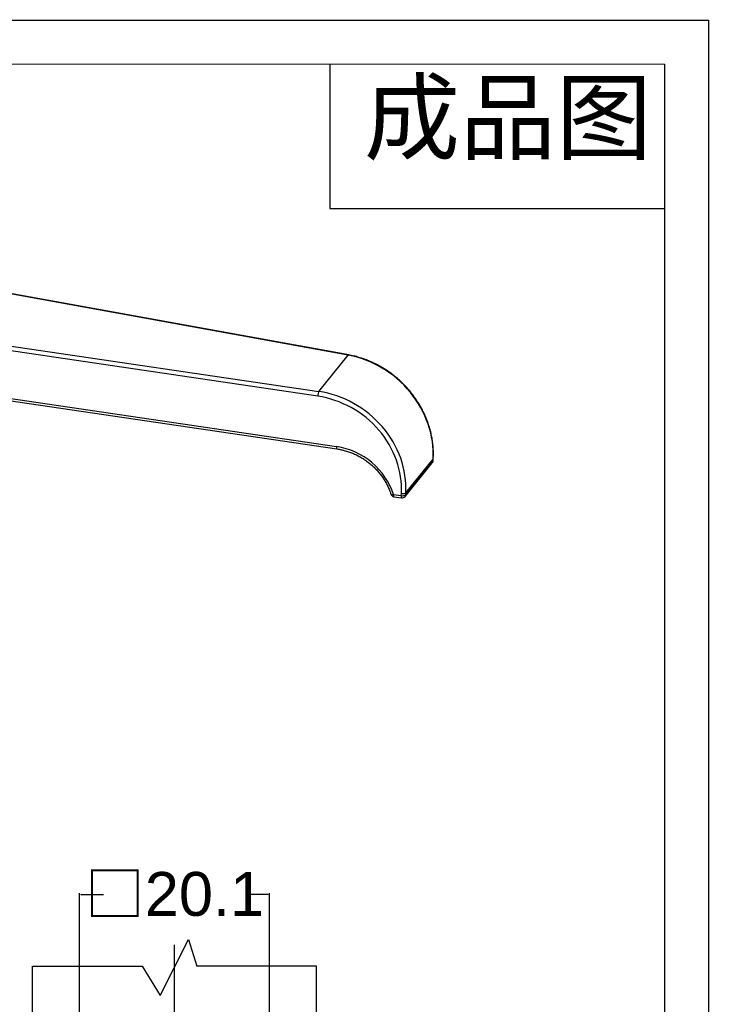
# Model space of a CAD drawing. Header units: millimetres. Extents: x 2665 to 3022, y 1732 to 1985.
# Tile 35 of 35: x 2928 to 3022, y 1850 to 1985. Entities that reach past the tile are written whole.
import ezdxf

# ---------------------------------------------------------------- set-up
doc = ezdxf.new("R2010")
doc.units = ezdxf.units.MM
doc.layers.add('20', color=7, linetype='Continuous', true_color=0xffffff)
doc.styles.get("Standard").update_dxf_attribs({"font": 'arial.ttf'})
doc.styles.add('TEXTSTYLE_2', font='arial.ttf')
doc.dimstyles.get("Standard").update_dxf_attribs({"dimtxt": 0.18, "dimasz": 0.18, "dimexe": 0.18, "dimexo": 0.0625, "dimgap": 0.09, "dimtad": 0, "dimtih": 1, "dimtoh": 1, "dimdec": 4, "dimzin": 0, "dimdsep": 46, "dimtxsty": 'Standard', "dimcen": 0.09, "dimadec": 0, "dimazin": 0, "dimtfac": 1, "dimtdec": 4, "dimtofl": 0, "dimtmove": 0, "dimatfit": 3, "dimfxl": 1, "dimtolj": 1, "dimtzin": 0, "dimarcsym": 0})

# ---------------------------------------------------------------- blocks, each defined once
blk = doc.blocks.new('*D21')
at = {"color": 0, "lineweight": -2, "transparency": 16777216}
for p, q in [((2936.42, 1842.81), (2936.42, 1865.42)), ((2936.6, 1865.24), (2939.69, 1865.24)), ((2962.21, 1865.24), (2959.11, 1865.24)), ((2962.39, 1842.82), (2962.39, 1865.42))]:
    blk.add_line(p, q, dxfattribs=at)
at = {"color": 0, "transparency": 16777216}
for points in [[(2936.6, 1865.27), (2936.6, 1865.21), (2936.42, 1865.24)], [(2962.21, 1865.27), (2962.21, 1865.21), (2962.39, 1865.24)]]:
    blk.add_solid(points, dxfattribs=at)
at = {"layer": 'Defpoints', "color": 0, "transparency": 16777216}
for p in [(2962.39, 1865.24), (2936.42, 1842.74), (2962.39, 1842.76)]:
    blk.add_point(p, dxfattribs=at)
at = {"color": 0, "transparency": 16777216, "insert": (2949.4, 1865.24), "char_height": 6, "attachment_point": 5}
blk.add_mtext('\\A1;□20.1', dxfattribs=at)

msp = doc.modelspace()

# ---------------------------------------------------------------- linework, layer by layer
at = {"layer": '20', "color": 7}
for p, q in [((3022.41386, 1732.37244), (3022.41386, 1984.80894)), ((3016.40347, 1736.83198), (3016.40347, 1978.79854)), ((2970.64975, 1959.06586), (3016.40347, 1959.06586)), ((2973.1432, 1939.00551), (2886.61529, 1954.72471)), ((2973.20595, 1939.0365), (2886.67804, 1954.7557)), ((2968.96861, 1933.3905), (2880.31195, 1946.47854)), ((2880.46227, 1947.11955), (2969.11893, 1934.03151)), ((2969.11893, 1934.03151), (2973.1432, 1939.00551)), ((2903.77177, 1936.50684), (2971.54908, 1926.50114)), ((2903.82244, 1936.19226), (2971.59975, 1926.18655)), ((2980.99222, 1919.90467), (2984.72588, 1924.51948)), ((2981.0082, 1920.18124), (2984.74185, 1924.79605)), ((2984.72588, 1924.51948), (2984.74185, 1924.79605)), ((2984.74674, 1924.5693), (2984.76271, 1924.84588)), ((2980.90262, 1919.66883), (2984.63628, 1924.28364)), ((2979.32964, 1919.95984), (2980.39022, 1919.80327)), ((2979.38031, 1919.64525), (2980.44089, 1919.48868)), ((2980.39022, 1919.80327), (2980.40619, 1920.07984)), ((2981.0082, 1920.18124), (2980.99222, 1919.90467))]:
    msp.add_line(p, q, dxfattribs=at)
at = {"layer": '20', "color": 7, "lineweight": 13}
msp.add_line((2686.82458, 1978.79854), (3016.40347, 1978.79854), dxfattribs=at)
at = {"layer": '20'}
msp.add_line((2970.64975, 1978.79854), (2970.64975, 1959.06586), dxfattribs=at)
at = {"layer": '20', "color": 4}
for p, q in [((2947.44621, 1851.41076), (2951.3327, 1859.08146)), ((2951.3327, 1859.08146), (2952.42781, 1855.44284)), ((2930.00883, 1855.44284), (2944.99159, 1855.44284)), ((2930.00883, 1840.46008), (2930.00883, 1855.44284)), ((2944.99159, 1855.44284), (2947.44621, 1851.41076)), ((2968.79275, 1855.44284), (2952.42781, 1855.44284)), ((2968.79275, 1840.46008), (2968.79275, 1855.44284))]:
    msp.add_line(p, q, dxfattribs=at)
at = {"layer": '20', "color": 1}
msp.add_line((2949.40079, 1813.7255), (2949.40079, 1858.37626), dxfattribs=at)
at = {"layer": '20', "color": 7, "linetype": 'Continuous', "lineweight": 13}
msp.add_lwpolyline([(2665.39653, 1984.80894, 0.15627, 0.15627, 0), (3022.41386, 1984.80894, 0.15627, 0.15627, 0)], format="xyseb", dxfattribs=at)
at = {"layer": '20', "color": 7}
for centre, start, end in [((2984.24757, 1924.59813), 321.0250619, 356.6948072), ((2979.45333, 1920.13989), 197.5284556, 261.6022975), ((2980.51391, 1919.98332), 261.6022975, 321.0250619)]:
    msp.add_arc(centre, 0.5, start, end, dxfattribs=at)
for centre, major_axis, ratio, start_param, end_param in [((2973.11658, 1938.54456), (-0.08937, -0.49195), 0.281110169, 3.141707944, 3.552937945), ((2972.45106, 1927.02063), (-9.54617, 8.83397), 0.879853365, 3.768685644, 5.339481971), ((2969.09231, 1933.57055), (0.07302, 0.49464), 0.208904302, 0.403214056, 1.974010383), ((2968.42679, 1922.04663), (10.72037, -7.36695), 0.898813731, 0.498344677, 2.069141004), ((2968.3031, 1921.86658), (10.33238, -7.04917), 0.899106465, 0.495287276, 2.066083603), ((2971.67277, 1926.68119), (-0.07302, -0.49464), 0.208904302, 5.115603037, 6.283168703), ((2971.07431, 1918.28021), (7.37091, -5.02873), 0.899106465, 0.852404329, 2.066083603), ((2984.24757, 1924.59813), (0.38871, -0.31449), 0.890298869, 6.283182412, 6.851811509), ((2984.24757, 1924.59813), (-0.49917, 0.02883), 0.383719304, 2.872833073, 3.141605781), ((2984.26354, 1924.87471), (-0.49917, 0.02883), 0.383719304, 2.872833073, 3.142012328), ((2979.45333, 1920.13989), (-0.47678, -0.15059), 0.286393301, 0.000521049, 1.219234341), ((2979.45333, 1920.13989), (-0.07302, -0.49464), 0.208904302, 5.115603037, 6.283168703), ((2980.51391, 1919.98332), (-0.07302, -0.49464), 0.208904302, 5.115603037, 6.283168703), ((2980.51391, 1919.98332), (0.49917, -0.02883), 0.383719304, 4.484191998, 6.014425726), ((2980.52989, 1920.2599), (0.49917, -0.02883), 0.383719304, 4.484191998, 6.014425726), ((2980.51391, 1919.98332), (-0.38871, 0.31449), 0.890298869, 3.141589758, 3.710218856)]:
    msp.add_ellipse(centre, major_axis=major_axis, ratio=ratio, start_param=start_param, end_param=end_param, dxfattribs=at)
for points, knots in [([(2984.76271, 1924.84588), (2984.76977, 1924.96815), (2984.78452, 1925.31903), (2984.78299, 1925.90233), (2984.74135, 1926.59563), (2984.66002, 1927.29037), (2984.53924, 1927.9843), (2984.3794, 1928.67517), (2984.18101, 1929.36074), (2983.94471, 1930.03879), (2983.67126, 1930.70713), (2983.36154, 1931.3636), (2983.01655, 1932.00606), (2982.6374, 1932.63245), (2982.22532, 1933.24074), (2981.78164, 1933.82895), (2981.30778, 1934.3952), (2980.80528, 1934.93765), (2980.27575, 1935.45454), (2979.7209, 1935.94421), (2979.14251, 1936.40506), (2978.54244, 1936.83561), (2977.92263, 1937.23444), (2977.28507, 1937.60028), (2976.63183, 1937.93191), (2975.96501, 1938.22825), (2975.28676, 1938.48834), (2974.59933, 1938.71131), (2973.90498, 1938.89641), (2973.43943, 1938.99407), (2973.20595, 1939.0365)], [0, 0, 0, 0, 0.019423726, 0.055633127, 0.091854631, 0.128091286, 0.164342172, 0.200606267, 0.236882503, 0.273169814, 0.309467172, 0.345773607, 0.382088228, 0.418410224, 0.454738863, 0.491073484, 0.527413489, 0.563758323, 0.600107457, 0.636460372, 0.672816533, 0.709175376, 0.745536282, 0.781898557, 0.818261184, 0.854623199, 0.89098355, 0.927341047, 0.963694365, 1, 1, 1, 1]), ([(2971.59975, 1926.18655), (2971.69804, 1926.17204), (2971.98694, 1926.12439), (2972.46495, 1926.02099), (2973.02897, 1925.86009), (2973.58394, 1925.66243), (2974.12702, 1925.42903), (2974.65552, 1925.16105), (2975.16681, 1924.85983), (2975.65834, 1924.52687), (2976.1277, 1924.16383), (2976.57254, 1923.77254), (2976.99067, 1923.35495), (2977.38002, 1922.91314), (2977.73867, 1922.44932), (2978.06488, 1921.96582), (2978.35703, 1921.46501), (2978.61369, 1920.94945), (2978.81926, 1920.45608), (2978.93087, 1920.13391), (2978.97655, 1919.9893)], [0, 0, 0, 0, 0.029720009, 0.087523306, 0.145323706, 0.203107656, 0.260877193, 0.318634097, 0.37637995, 0.43411622, 0.491844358, 0.5495659, 0.607282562, 0.664996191, 0.722708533, 0.780422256, 0.83814051, 0.895866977, 0.953605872, 1, 1, 1, 1])]:
    msp.add_open_spline(points, degree=3, knots=knots, dxfattribs=at)

# ---------------------------------------------------------------- texts
at = {"layer": '20', "color": 3, "linetype": 'Continuous', "insert": (2975.28814, 1976.36075), "char_height": 9.616628, "width": 42.2605739, "attachment_point": 1, "line_spacing_factor": 0.9, "style": 'TEXTSTYLE_2'}
msp.add_mtext('成品图', dxfattribs=at)

# ---------------------------------------------------------------- dimensions: what is measured, and where the dimension line sits
at = {"color": 3}
dim = msp.add_linear_dim(base=(2962.3934, 1865.23714), p1=(2936.41536, 1842.74342), p2=(2962.3934, 1842.75725), text='□20.1', dimstyle='Standard', override={"dimtxt": 6}, dxfattribs=at)
dim.commit()
dim.dimension.update_dxf_attribs({"geometry": '*D21', "text_midpoint": (2949.40438, 1865.23714)})

doc.saveas('drawing.dxf')
